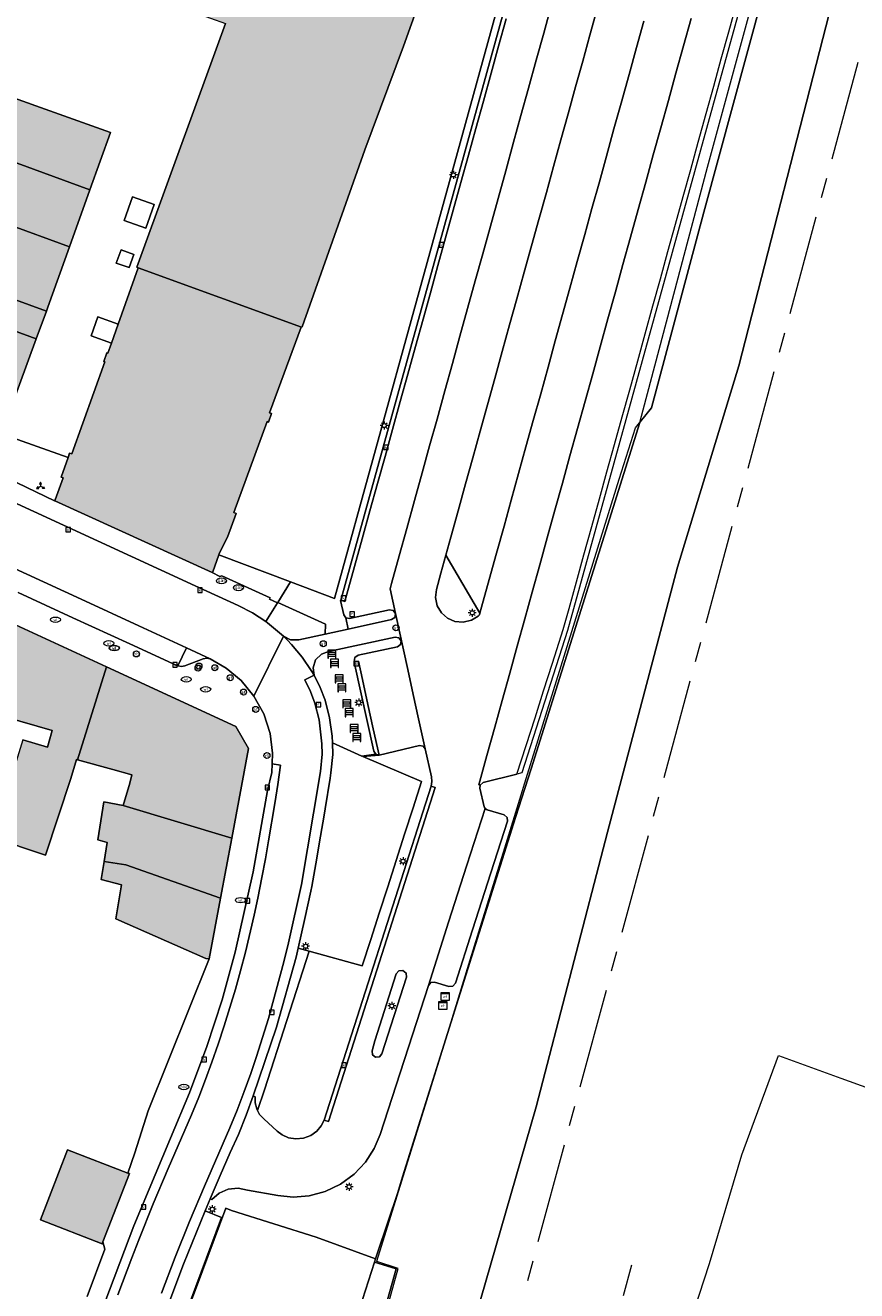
# Model space of a CAD drawing. Header units: metres. Extents: x 196496 to 197479, y 355139 to 356324.
# Tile 129 of 144: x 197275 to 197358, y 355725 to 355851. Entities that reach past the tile are written whole.
import ezdxf
from ezdxf.enums import TextEntityAlignment as Align

# ---------------------------------------------------------------- set-up
doc = ezdxf.new("R2010")
doc.units = ezdxf.units.M
doc.linetypes.add('AM-AS', pattern=[16, 10, -2, 2, -2])
doc.layers.get('0').update_dxf_attribs({"color": 252, "lineweight": 18})
for name, color, linetype, lineweight in [('B-WE-AM-AS_SPOOR-G', 252, 'AM-AS', 18), ('B-WE-GR-BEPLANTING_CULTUUR_HEESTERS-GV', 252, 'Continuous', 18), ('B-WE-GR-GRAS-GV', 252, 'Continuous', 18), ('B-WE-GR-GROENVOORZIENING-GV', 252, 'Continuous', 18), ('B-WE-IE-MEUBILAIR_WEGMEUBILAIR-S', 252, 'Continuous', 18), ('B-WE-IE-MEUBILAIR_WEGMEUBILAIR_VERKEERSBORD-S', 252, 'Continuous', 18), ('B-WE-IE-TERREINAFSCHEIDING_KUNSTMATIG_HEKWERK-G', 252, 'IE-TERREINAFSCHEIDING-KUNSTMATIG', 18), ('B-WE-IE-TERREINAFSCHEIDING_KUNSTMATIG_MUUR-GV', 252, 'Continuous', 18), ('B-WE-KL-BRANDSTOF_PUT-S', 252, 'Continuous', 18), ('B-WE-KL-ET_KAST-S', 252, 'Continuous', 18), ('B-WE-KL-ET_LS_OV_LICHTMAST-S', 252, 'Continuous', 18), ('B-WE-KL-GAS_PUT-S', 252, 'Continuous', 18), ('B-WE-KL-WATER-S', 252, 'Continuous', 18), ('B-WE-OG-BEBOUWING-GV', 252, 'Continuous', 18), ('B-WE-OG-BEBOUWING_LAGE TRAFO-GV', 252, 'Continuous', 18), ('B-WE-OG-TERREIN_CULTUURSCHEIDING-GV', 252, 'Continuous', 18), ('B-WE-OG-TERREIN_ERF-GV', 252, 'Continuous', 18), ('B-WE-RI-GWA_KOLK-S', 252, 'Continuous', 18), ('B-WE-RI-GWA_RIOOLPUT-S', 252, 'Continuous', 18), ('B-WE-VH-GOOT-G', 252, 'Continuous', 18), ('B-WE-VH-VERHARDING_ASFALT-GV', 252, 'Continuous', 18), ('B-WE-VH-VERHARDING_BETONSTRAATSTEEN-GV', 252, 'Continuous', 18), ('B-WE-VH-VERHARDING_GESLOTEN-GV', 252, 'Continuous', 18), ('B-WE-VH-VERHARDING_HALFVERHARDING-GV', 252, 'Continuous', 18), ('B-WE-VH-VERHARDING_OPEN-GV', 252, 'Continuous', 18), ('B-WE-VH-VERHARDING_STRAATBAKSTEEN-GV', 252, 'Continuous', 18), ('B-WE-VH-VERHARDING_TEGEL-GV', 252, 'Continuous', 18), ('B-WE-VW-AFSLUITPAAL-S', 252, 'Continuous', 18)]:
    doc.layers.add(name, color=color, linetype=linetype, lineweight=lineweight)
doc.layers.add('X-XX-AL-PRESENTATIE_GEBOUW3-V', color=7, linetype='Continuous', lineweight=18, true_color=0xf0f0f0)
doc.styles.add('NLCS-ISO', font='NLCS-ISO.ttf')
doc.linetypes.add('IE-TERREINAFSCHEIDING-KUNSTMATIG', pattern='A,4,[82,NLCS.SHX,S=0.75,R=90,X=0,Y=0],4,-2', length=10)

# ---------------------------------------------------------------- blocks, each defined once
blk = doc.blocks.new('SIE-WEG_SCHRIKHEK-SO')
at = {"color": 0, "linetype": 'ByBlock', "lineweight": 18}
for points in [[(1.75, -1), (1.75, -2), (2, -2), (2, 2), (-2, 2), (-2, -2), (-1.75, -2), (-1.75, -1)], [(-2, 1), (2, 1)], [(-2, 0), (2, 0)], [(-1.75, 1), (-1.75, 0)], [(1.75, 0), (1.75, 1)], [(-2, -1), (2, -1)]]:
    blk.add_lwpolyline(points, dxfattribs=at)
blk = doc.blocks.new('SIE-WEG_VERKEERSBORD_WEGWIJZER-SO')
at = {"linetype": 'ByBlock', "lineweight": 18}
h = blk.add_hatch(color=0, dxfattribs=at)
h.dxf.hatch_style = 1
h.paths.add_polyline_path([(0.5, 1), (0, 2), (-0.5, 1)])
h = blk.add_hatch(color=0, dxfattribs=at)
h.dxf.hatch_style = 1
h.paths.add_polyline_path([(-1.38, -0.22), (-2, -1.15), (-0.88, -1.09)])
h = blk.add_hatch(color=0, dxfattribs=at)
h.dxf.hatch_style = 1
h.paths.add_polyline_path([(1.38, -0.22), (2, -1.15), (0.88, -1.09)])
at = {"color": 0, "linetype": 'ByBlock', "lineweight": 18}
for points in [[(-1.13, -0.65), (0, 0)], [(0, 1), (0, 0)], [(1.13, -0.65), (0, 0)]]:
    blk.add_lwpolyline(points, dxfattribs=at)
for points in [[(0.5, 1), (0, 2), (-0.5, 1)], [(-1.38, -0.22), (-2, -1.15), (-0.88, -1.09)], [(1.38, -0.22), (2, -1.15), (0.88, -1.09)]]:
    blk.add_lwpolyline(points, close=True, dxfattribs=at)
blk = doc.blocks.new('SKL-ET_KAST_ELEKTRA-SO')
at = {"color": 0, "linetype": 'ByBlock', "lineweight": 18}
for points in [[(-2, 2), (2, 2), (2, 1.68), (-2, 1.68)], [(-2, 1.52), (2, 1.52), (2, -2), (-2, -2)]]:
    blk.add_lwpolyline(points, close=True, dxfattribs=at)
at = {"color": 0, "linetype": 'ByBlock', "lineweight": 18, "style": 'NLCS-ISO'}
blk.add_text('et', height=1.5, dxfattribs=at).set_placement((0, 0), align=Align.MIDDLE_CENTER)
blk = doc.blocks.new('SIE-WEG_PAAL_VERKEERSBORD-SO')
at = {"color": 0, "linetype": 'ByBlock', "lineweight": 18}
blk.add_circle((0, 0), 1.5, dxfattribs=at)
at = {"color": 0, "linetype": 'ByBlock', "lineweight": 18, "style": 'NLCS-ISO'}
blk.add_text('vb', height=1.5, dxfattribs=at).set_placement((0, 0.13), align=Align.MIDDLE_CENTER)
blk = doc.blocks.new('SKL-ET_OV_LICHTMAST-SO')
at = {"color": 0, "linetype": 'ByBlock', "lineweight": 18}
for points in [[(-1.25, 0), (-2, 0)], [(-1.41, 1.41), (-0.88, 0.88)], [(0, 2), (0, 1.25)], [(0.88, 0.88), (1.41, 1.41)], [(2, 0), (1.25, 0)], [(-1.41, -1.41), (-0.88, -0.88)], [(0, -1.25), (0, -2)], [(0.88, -0.88), (1.41, -1.41)]]:
    blk.add_lwpolyline(points, dxfattribs=at)
blk.add_circle((0, 0), 1, dxfattribs=at)
blk = doc.blocks.new('SVW-AFSLUITPAAL-SO')
at = {"lineweight": 18}
blk.add_circle((0, 0), 1.5, dxfattribs=at)
at = {"lineweight": 18, "style": 'NLCS-ISO'}
blk.add_text('af', height=1.8, dxfattribs=at).set_placement((0, 0), align=Align.MIDDLE_CENTER)
blk = doc.blocks.new('SKL-WATER_WATERLEIDINGPUT-SO')
at = {"color": 0, "linetype": 'ByBlock', "lineweight": 18}
blk.add_ellipse((0, 0), major_axis=(2.5, 0), ratio=0.54, dxfattribs=at)
at = {"color": 0, "linetype": 'ByBlock', "lineweight": 18, "style": 'NLCS-ISO'}
blk.add_text('wl', height=1.5, dxfattribs=at).set_placement((0, 0), align=Align.MIDDLE_CENTER)
blk = doc.blocks.new('SKL-GAS_PUT-SO')
at = {"color": 0, "linetype": 'ByBlock', "lineweight": 18}
blk.add_ellipse((0, 0), major_axis=(2.5, 0), ratio=0.601255, dxfattribs=at)
at = {"color": 0, "linetype": 'ByBlock', "lineweight": 18, "style": 'NLCS-ISO'}
blk.add_text('gas', height=1.8, dxfattribs=at).set_placement((0.12, 0.3), align=Align.MIDDLE_CENTER)
blk = doc.blocks.new('SRI-KOLK-SO')
at = {"color": 0, "linetype": 'ByBlock', "lineweight": 18}
blk.add_lwpolyline([(-1.125, -1.125), (1.125, -1.125), (1.125, 1.125), (-1.125, 1.125)], close=True, dxfattribs=at)
at = {"color": 0, "linetype": 'ByBlock', "lineweight": 18, "style": 'NLCS-ISO'}
blk.add_text('k', height=1.5, dxfattribs=at).set_placement((0, 0), align=Align.MIDDLE_CENTER)
blk = doc.blocks.new('SRI-PUT_INSPECTIEPUT_RIOOLPUT-SO')
at = {"color": 0, "linetype": 'ByBlock', "lineweight": 18}
blk.add_lwpolyline([(-1.12, -1.12), (1.12, -1.12), (1.12, 1.12), (-1.12, 1.12)], close=True, dxfattribs=at)
at = {"color": 0, "linetype": 'ByBlock', "lineweight": 18, "style": 'NLCS-ISO'}
blk.add_text('r', height=1.5, dxfattribs=at).set_placement((0, 0.28), align=Align.MIDDLE_CENTER)
blk = doc.blocks.new('SKL-BENZINEPUT_OLIEPUT-SO')
at = {"color": 0, "linetype": 'ByBlock', "lineweight": 18}
blk.add_ellipse((0, 0), major_axis=(2.5, 0), ratio=0.54, dxfattribs=at)
at = {"color": 0, "linetype": 'ByBlock', "lineweight": 18, "style": 'NLCS-ISO'}
blk.add_text('olie', height=1.5, dxfattribs=at).set_placement((0, 0.16), align=Align.MIDDLE_CENTER)

msp = doc.modelspace()

# ---------------------------------------------------------------- hatches: boundary and pattern name
at = {"layer": 'X-XX-AL-PRESENTATIE_GEBOUW3-V'}
for points in [[(197286.717, 355826.71), (197303, 355820.805), (197303.08, 355820.834), (197309.332, 355838.502), (197313.186, 355848.862), (197320.504, 355869.314), (197303.994, 355875.282), (197297.813, 355857.718), (197296.502, 355854.091), (197293.494, 355855.175), (197292.421, 355852.194), (197295.424, 355851.112), (197292.907, 355844.149), (197286.577, 355826.784)], [(197254.68, 355845.105), (197254.485, 355844.561), (197281.897, 355834.511), (197283.946, 355840.224), (197268.206, 355845.87), (197268.241, 355845.956), (197256.595, 355850.285), (197256.569, 355850.212), (197256.52, 355850.246), (197256.251, 355849.493), (197256.016, 355848.837), (197255.564, 355847.576), (197255.276, 355846.772), (197254.953, 355845.869)], [(197262.941, 355835.017), (197262.983, 355835.131), (197273.557, 355831.263), (197273.512, 355831.14), (197279.858, 355828.828), (197281.897, 355834.511), (197254.485, 355844.561), (197252.865, 355840.035), (197252.632, 355839.384), (197252.446, 355838.865)], [(197250.144, 355832.425), (197277.554, 355822.413), (197277.695, 355822.798), (197279.858, 355828.828), (197273.512, 355831.14), (197272.606, 355828.663), (197262.032, 355832.531), (197262.941, 355835.017), (197252.446, 355838.865)], [(197247.731, 355825.671), (197258.064, 355821.937), (197259.393, 355825.463), (197261.703, 355824.586), (197270.15, 355821.38), (197270.351, 355821.885), (197276.544, 355819.644), (197277.554, 355822.413), (197250.144, 355832.425)], [(197294.759, 355798.074), (197294.8, 355798.188), (197295.625, 355799.838), (197296.48, 355802.187), (197296.256, 355802.285), (197299.583, 355811.369), (197299.705, 355811.324), (197300.015, 355812.169), (197299.827, 355812.238), (197302.966, 355820.793), (197303, 355820.805), (197286.717, 355826.71), (197284.72, 355821.084), (197284.057, 355819.216), (197283.694, 355818.195), (197283.577, 355818.221), (197283.289, 355817.377), (197283.389, 355817.335), (197280.088, 355808.163), (197279.88, 355808.235), (197279.723, 355807.798), (197279.018, 355805.838), (197279.224, 355805.764), (197278.428, 355803.571), (197278.384, 355803.473), (197278.391, 355803.47), (197294.09, 355796.316), (197294.149, 355796.385)], [(197271.798, 355806.634), (197273.086, 355810.164), (197276.544, 355819.644), (197270.351, 355821.885), (197270.15, 355821.38), (197268.855, 355818.126), (197265.683, 355809.441)], [(197270.159, 355782.83), (197278.138, 355780.519), (197277.653, 355778.869), (197275.204, 355779.597), (197272.177, 355769.836), (197277.475, 355768.094), (197279.986, 355775.756), (197280.576, 355777.631), (197280.656, 355777.609), (197283.55, 355786.887), (197274.048, 355791.268), (197270.535, 355783.572)], [(197280.656, 355777.609), (197284.181, 355776.636), (197286.074, 355776.114), (197285.877, 355775.288), (197285.231, 355773.062), (197296.053, 355769.796), (197297.734, 355778.732), (197296.458, 355780.936), (197283.55, 355786.887)], [(197296.053, 355769.796), (197285.231, 355773.062), (197283.3, 355773.427), (197282.679, 355769.62), (197283.614, 355769.364), (197283.318, 355767.449), (197285.485, 355767.106), (197294.923, 355763.787)], [(197284.492, 355761.734), (197293.455, 355757.772), (197293.786, 355757.743), (197294.923, 355763.787), (197285.485, 355767.106), (197283.318, 355767.449), (197283.038, 355765.642), (197285.061, 355765.116)], [(197285.698, 355736.346), (197279.675, 355738.676), (197276.966, 355731.674), (197283.131, 355729.289), (197283.205, 355729.48), (197285.84, 355736.291)]]:
    msp.add_hatch(color=256, dxfattribs=at).paths.add_polyline_path(points)

# ---------------------------------------------------------------- linework, layer by layer
at = {"layer": 'B-WE-AM-AS_SPOOR-G', "flags": 128}
for points in [[(197293.289, 355605.923), (197330.728, 355744.653), (197358.89, 355848.468)], [(197314.066, 355646.96), (197325.83, 355689.678), (197335.976, 355727.196)]]:
    msp.add_lwpolyline(points, dxfattribs=at)
at = {"layer": 'B-WE-GR-BEPLANTING_CULTUUR_HEESTERS-GV', "flags": 128}
for points in [[(197300.644, 355793.323), (197300.614, 355793.275), (197299.457, 355791.407), (197299.618, 355791.289), (197301.199, 355789.964), (197301.929, 355789.59), (197302.75, 355789.586), (197305.379, 355790.159), (197305.415, 355791.156)], [(197303.764, 355758.493), (197302.669, 355758.794), (197302.467, 355757.89), (197300.515, 355750.914), (197298.202, 355744.059), (197298.388, 355743.954), (197298.391, 355743.351), (197298.542, 355742.75), (197298.632, 355742.581), (197299.31, 355744.656)]]:
    msp.add_lwpolyline(points, close=True, dxfattribs=at)
at = {"layer": 'B-WE-GR-GRAS-GV', "flags": 128}
for points in [[(197362.148, 355901.038), (197356.338, 355880.748), (197343.155, 355832.29), (197337.921, 355812.748), (197336.797, 355811.335), (197336.78, 355811.272), (197325.91, 355776.708), (197324.374, 355771.858), (197318.835, 355754.325), (197313.096, 355735.973), (197312.608, 355734.412), (197310.602, 355728.394), (197310.403, 355727.773), (197310.3, 355727.451), (197312.442, 355726.786), (197301.365, 355687.105)], [(197317.863, 355713.323), (197326.435, 355742.956), (197333.526, 355770.367), (197340.511, 355796.825), (197346.649, 355816.934), (197355.645, 355852.07), (197359.244, 355867.628)]]:
    msp.add_lwpolyline(points, dxfattribs=at)
at = {"layer": 'B-WE-GR-GROENVOORZIENING-GV', "flags": 128}
for points in [[(197320.813, 355792.235), (197317.405, 355798.025), (197316.911, 355796.242), (197316.469, 355794.605), (197316.382, 355793.813), (197316.556, 355792.992), (197316.983, 355792.27), (197317.582, 355791.746), (197318.313, 355791.429), (197319.149, 355791.352), (197319.964, 355791.546), (197320.643, 355791.964), (197320.768, 355792.071)], [(197314.146, 355772.799), (197313.3, 355770.172), (197312.455, 355767.544), (197311.609, 355764.917), (197310.764, 355762.29), (197309.918, 355759.662), (197309.073, 355757.035), (197303.764, 355758.493), (197299.31, 355744.656), (197298.632, 355742.581), (197298.834, 355742.202), (197299.237, 355741.754), (197300.572, 355740.53), (197301.085, 355740.154), (197301.724, 355739.88), (197302.457, 355739.764), (197303.221, 355739.841), (197303.938, 355740.115), (197304.541, 355740.549), (197304.989, 355741.081), (197305.278, 355741.647), (197315.951, 355774.971), (197316.022, 355775.442), (197315.977, 355775.917), (197315.361, 355778.704), (197315.145, 355778.983), (197314.797, 355779.034), (197310.755, 355778.086), (197309.139, 355777.921), (197314.991, 355775.426)]]:
    msp.add_lwpolyline(points, close=True, dxfattribs=at)
at = {"layer": 'B-WE-IE-TERREINAFSCHEIDING_KUNSTMATIG_HEKWERK-G', "ltscale": 0.2, "flags": 128}
for points in [[(197244.863, 355470.041), (197247.727, 355480.398), (197250.183, 355489.536), (197252.01, 355496.365), (197254.082, 355504.034), (197256.893, 355514.642), (197258.923, 355522.231), (197265.072, 355545.048), (197266.254, 355548.994), (197269.401, 355552.01), (197273.283, 355572.282), (197279.562, 355605.605), (197281.457, 355615.888), (197282.718, 355622.25), (197284.205, 355629.905), (197286.27, 355640.801), (197287.25, 355646.224), (197289.639, 355645.746), (197293.651, 355659.75), (197298.199, 355675.963), (197301.355, 355687.087), (197303.94, 355696.107), (197305.935, 355703.157), (197307.93, 355710.184), (197310.153, 355718.082), (197310.843, 355720.196), (197312.652, 355726.819), (197310.513, 355727.527), (197310.517, 355727.543), (197316.911, 355748.09), (197319.841, 355757.622), (197322.723, 355766.983), (197324.675, 355773.261), (197325.556, 355776.183), (197334.702, 355805.641), (197336.318, 355810.734), (197337.921, 355812.748), (197343.155, 355832.29), (197356.338, 355880.748), (197362.148, 355901.038), (197366.385, 355913.969), (197371.451, 355927.682), (197376.338, 355940.255), (197380.442, 355939.116)], [(197306.298, 355793.702), (197322.675, 355853.083), (197322.106, 355853.264)], [(197290.973, 355720.868), (197292.51, 355724.908), (197295.454, 355732.857), (197296.011, 355732.614), (197304.487, 355729.954)], [(197304.487, 355729.954), (197310.403, 355727.773)]]:
    msp.add_lwpolyline(points, dxfattribs=at)
at = {"layer": 'B-WE-IE-TERREINAFSCHEIDING_KUNSTMATIG_MUUR-GV', "flags": 128}
msp.add_lwpolyline([(197334.617, 355893.636), (197306.92, 355793.54), (197307.343, 355793.417), (197307.548, 355794.159), (197308.312, 355796.919), (197309.069, 355799.655), (197309.841, 355802.448), (197310.6, 355805.194), (197311.349, 355807.899), (197312.089, 355810.576), (197312.865, 355813.382), (197313.618, 355816.105), (197314.381, 355818.861), (197315.14, 355821.606), (197315.867, 355824.236), (197316.621, 355826.961), (197317.384, 355829.719), (197318.145, 355832.47), (197318.908, 355835.229), (197319.668, 355837.976), (197320.404, 355840.637), (197321.157, 355843.36), (197321.929, 355846.15), (197322.677, 355848.855), (197323.432, 355851.586)], dxfattribs=at)
at = {"layer": 'B-WE-OG-BEBOUWING-GV', "flags": 128}
for points in [[(197286.717, 355826.71), (197303, 355820.805), (197303.08, 355820.834), (197309.332, 355838.502), (197313.186, 355848.862), (197320.504, 355869.314), (197303.994, 355875.282), (197297.813, 355857.718), (197296.502, 355854.091), (197293.494, 355855.175), (197292.421, 355852.194), (197295.424, 355851.112), (197292.907, 355844.149), (197286.577, 355826.784)], [(197254.68, 355845.105), (197254.485, 355844.561), (197281.897, 355834.511), (197283.946, 355840.224), (197268.206, 355845.87), (197268.241, 355845.956), (197256.595, 355850.285), (197256.569, 355850.212), (197256.52, 355850.246), (197256.251, 355849.493), (197256.016, 355848.837), (197255.564, 355847.576), (197255.276, 355846.772), (197254.953, 355845.869)], [(197262.941, 355835.017), (197262.983, 355835.131), (197273.557, 355831.263), (197273.512, 355831.14), (197279.858, 355828.828), (197281.897, 355834.511), (197254.485, 355844.561), (197252.865, 355840.035), (197252.632, 355839.384), (197252.446, 355838.865)], [(197250.144, 355832.425), (197277.554, 355822.413), (197277.695, 355822.798), (197279.858, 355828.828), (197273.512, 355831.14), (197272.606, 355828.663), (197262.032, 355832.531), (197262.941, 355835.017), (197252.446, 355838.865)], [(197247.731, 355825.671), (197258.064, 355821.937), (197259.393, 355825.463), (197261.703, 355824.586), (197270.15, 355821.38), (197270.351, 355821.885), (197276.544, 355819.644), (197277.554, 355822.413), (197250.144, 355832.425)], [(197294.759, 355798.074), (197294.8, 355798.188), (197295.625, 355799.838), (197296.48, 355802.187), (197296.256, 355802.285), (197299.583, 355811.369), (197299.705, 355811.324), (197300.015, 355812.169), (197299.827, 355812.238), (197302.966, 355820.793), (197303, 355820.805), (197286.717, 355826.71), (197284.72, 355821.084), (197284.057, 355819.216), (197283.694, 355818.195), (197283.577, 355818.221), (197283.289, 355817.377), (197283.389, 355817.335), (197280.088, 355808.163), (197279.88, 355808.235), (197279.723, 355807.798), (197279.018, 355805.838), (197279.224, 355805.764), (197278.428, 355803.571), (197278.384, 355803.473), (197278.391, 355803.47), (197294.09, 355796.316), (197294.149, 355796.385)], [(197271.798, 355806.634), (197273.086, 355810.164), (197276.544, 355819.644), (197270.351, 355821.885), (197270.15, 355821.38), (197268.855, 355818.126), (197265.683, 355809.441)], [(197270.159, 355782.83), (197278.138, 355780.519), (197277.653, 355778.869), (197275.204, 355779.597), (197272.177, 355769.836), (197277.475, 355768.094), (197279.986, 355775.756), (197280.576, 355777.631), (197280.656, 355777.609), (197283.55, 355786.887), (197274.048, 355791.268), (197270.535, 355783.572)], [(197280.656, 355777.609), (197284.181, 355776.636), (197286.074, 355776.114), (197285.877, 355775.288), (197285.231, 355773.062), (197296.053, 355769.796), (197297.734, 355778.732), (197296.458, 355780.936), (197283.55, 355786.887)], [(197296.053, 355769.796), (197285.231, 355773.062), (197283.3, 355773.427), (197282.679, 355769.62), (197283.614, 355769.364), (197283.318, 355767.449), (197285.485, 355767.106), (197294.923, 355763.787)], [(197284.492, 355761.734), (197293.455, 355757.772), (197293.786, 355757.743), (197294.923, 355763.787), (197285.485, 355767.106), (197283.318, 355767.449), (197283.038, 355765.642), (197285.061, 355765.116)], [(197285.698, 355736.346), (197279.675, 355738.676), (197276.966, 355731.674), (197283.131, 355729.289), (197283.205, 355729.48), (197285.84, 355736.291)]]:
    msp.add_lwpolyline(points, close=True, dxfattribs=at)
at = {"layer": 'B-WE-OG-BEBOUWING_LAGE TRAFO-GV', "flags": 128}
for points in [[(197285.319, 355831.456), (197287.464, 355830.684), (197288.302, 355833.039), (197286.147, 355833.805)], [(197284.537, 355827.193), (197285.814, 355826.743), (197286.296, 355828.059), (197285.014, 355828.507)]]:
    msp.add_lwpolyline(points, close=True, dxfattribs=at)
at = {"layer": 'B-WE-OG-TERREIN_CULTUURSCHEIDING-GV', "flags": 128}
for points in [[(197369.968, 355936.578), (197329.562, 355790.516), (197325.001, 355776.305), (197324.51, 355776.18), (197321.14, 355775.325), (197320.838, 355775.083), (197320.802, 355774.764), (197321.247, 355772.924), (197321.279, 355772.834), (197321.33, 355772.754), (197321.549, 355772.606), (197323.232, 355772.106), (197323.528, 355771.864), (197323.561, 355771.484), (197321.908, 355766.333), (197320.076, 355760.623), (197318.366, 355755.296), (197318.114, 355754.996), (197317.724, 355754.959), (197316.275, 355755.397), (197315.91, 355755.36), (197315.671, 355755.081), (197310.865, 355740.206), (197310.273, 355738.794), (197309.403, 355737.442), (197308.267, 355736.228), (197306.902, 355735.228), (197305.374, 355734.499), (197303.767, 355734.074), (197302.164, 355733.949), (197300.64, 355734.096), (197297.619, 355734.649), (197296.687, 355734.833), (197295.698, 355734.729), (197294.787, 355734.332), (197294.067, 355733.712), (197293.9, 355733.779), (197293.407, 355732.567), (197295.034, 355731.917), (197290.971, 355721.011)], [(197290.973, 355720.868), (197292.51, 355724.908), (197295.454, 355732.857), (197296.011, 355732.614), (197304.487, 355729.954), (197310.403, 355727.773), (197310.602, 355728.394), (197312.608, 355734.412), (197313.096, 355735.973), (197318.835, 355754.325), (197324.374, 355771.858), (197325.91, 355776.708), (197336.78, 355811.272), (197336.797, 355811.335), (197336.816, 355811.407), (197343.502, 355836.763), (197352.376, 355869.24), (197359.532, 355896.309)]]:
    msp.add_lwpolyline(points, dxfattribs=at)
msp.add_lwpolyline([(197328.77, 355895.328), (197322.204, 355871.276), (197322.106, 355853.264), (197322.675, 355853.083), (197306.298, 355793.702), (197301.909, 355795.365), (197300.644, 355793.323), (197305.415, 355791.156), (197305.379, 355790.159), (197305.388, 355790.161), (197307.659, 355790.656), (197307.43, 355791.784), (197307.219, 355792.087), (197306.909, 355793.501), (197306.92, 355793.54), (197334.617, 355893.636), (197328.967, 355895.349), (197328.679, 355895.445), (197328.659, 355895.383), (197328.776, 355895.351)], close=True, dxfattribs=at)
at = {"layer": 'B-WE-OG-TERREIN_ERF-GV', "flags": 128}
for points in [[(197320.504, 355869.314), (197313.186, 355848.862), (197309.332, 355838.502), (197303.08, 355820.834), (197303, 355820.805), (197302.966, 355820.793), (197299.827, 355812.238), (197300.015, 355812.169), (197299.705, 355811.324), (197299.583, 355811.369), (197296.256, 355802.285), (197296.48, 355802.187), (197295.625, 355799.838), (197294.8, 355798.188), (197294.759, 355798.074), (197301.909, 355795.365), (197306.298, 355793.702), (197322.675, 355853.083)], [(197268.206, 355845.87), (197283.946, 355840.224), (197281.897, 355834.511), (197279.858, 355828.828), (197277.695, 355822.798), (197277.554, 355822.413), (197276.544, 355819.644), (197273.086, 355810.164), (197279.723, 355807.798), (197279.88, 355808.235), (197280.088, 355808.163), (197283.389, 355817.335), (197283.289, 355817.377), (197283.577, 355818.221), (197283.694, 355818.195), (197284.057, 355819.216), (197282.025, 355819.95), (197282.702, 355821.823), (197284.72, 355821.084), (197286.717, 355826.71), (197286.577, 355826.784), (197292.907, 355844.149), (197295.424, 355851.112)], [(197275.204, 355779.597), (197277.653, 355778.869), (197278.138, 355780.519), (197270.159, 355782.83)], [(197281.637, 355724.03), (197283.381, 355728.749), (197283.205, 355729.48), (197283.131, 355729.289), (197276.966, 355731.674), (197279.675, 355738.676), (197285.698, 355736.346), (197286.373, 355738.354), (197287.706, 355742.562), (197293.786, 355757.743), (197293.455, 355757.772), (197284.492, 355761.734), (197285.061, 355765.116), (197283.038, 355765.642), (197283.318, 355767.449), (197283.614, 355769.364), (197282.679, 355769.62), (197283.3, 355773.427), (197285.231, 355773.062), (197285.877, 355775.288), (197286.074, 355776.114), (197284.181, 355776.636), (197280.656, 355777.609), (197280.576, 355777.631), (197279.986, 355775.756), (197277.475, 355768.094), (197272.177, 355769.836)], [(197307.012, 355717.205), (197310.3, 355727.451), (197310.403, 355727.773), (197304.487, 355729.954), (197296.011, 355732.614), (197295.454, 355732.857), (197292.51, 355724.908), (197290.973, 355720.868)]]:
    msp.add_lwpolyline(points, dxfattribs=at)
for points in [[(197285.319, 355831.456), (197286.147, 355833.805), (197288.302, 355833.039), (197287.464, 355830.684)], [(197284.537, 355827.193), (197285.014, 355828.507), (197286.296, 355828.059), (197285.814, 355826.743)], [(197284.057, 355819.216), (197284.72, 355821.084), (197282.702, 355821.823), (197282.025, 355819.95)]]:
    msp.add_lwpolyline(points, close=True, dxfattribs=at)
at = {"layer": 'B-WE-VH-GOOT-G', "flags": 128}
for points in [[(197323.432, 355851.586), (197322.677, 355848.855)], [(197322.677, 355848.855), (197321.929, 355846.15)], [(197321.929, 355846.15), (197321.157, 355843.36)], [(197321.157, 355843.36), (197320.404, 355840.637)], [(197320.404, 355840.637), (197319.668, 355837.976)], [(197319.668, 355837.976), (197318.908, 355835.229)], [(197318.908, 355835.229), (197318.145, 355832.47)], [(197318.145, 355832.47), (197317.384, 355829.719)], [(197317.384, 355829.719), (197316.621, 355826.961)], [(197316.621, 355826.961), (197315.867, 355824.236)], [(197315.867, 355824.236), (197315.14, 355821.606)], [(197315.14, 355821.606), (197314.381, 355818.861)], [(197314.381, 355818.861), (197313.618, 355816.105)], [(197313.618, 355816.105), (197312.865, 355813.382)], [(197312.865, 355813.382), (197312.089, 355810.576)], [(197312.089, 355810.576), (197311.349, 355807.899)], [(197311.349, 355807.899), (197310.6, 355805.194)], [(197310.6, 355805.194), (197309.841, 355802.448)], [(197309.841, 355802.448), (197309.069, 355799.655)], [(197309.069, 355799.655), (197308.312, 355796.919)], [(197308.312, 355796.919), (197307.548, 355794.159)], [(197307.548, 355794.159), (197307.343, 355793.417), (197306.92, 355793.54)], [(197309.093, 355785.638), (197308.69, 355787.471), (197308.262, 355787.369)], [(197309.642, 355783.145), (197309.093, 355785.638)], [(197310.177, 355780.715), (197309.642, 355783.145)], [(197310.755, 355778.086), (197310.177, 355780.715)], [(197305.278, 355741.647), (197305.699, 355741.508), (197316.358, 355774.845), (197315.951, 355774.971)]]:
    msp.add_lwpolyline(points, dxfattribs=at)
at = {"layer": 'B-WE-VH-VERHARDING_ASFALT-GV', "flags": 128}
for points in [[(197271.531, 355798.013), (197275.599, 355796.138), (197281.039, 355793.631), (197286.779, 355790.985), (197291.548, 355788.787), (197293.913, 355787.697), (197295.507, 355786.768), (197296.986, 355785.518), (197298.259, 355783.972), (197301.199, 355789.964), (197299.618, 355791.289), (197299.457, 355791.407), (197298.117, 355792.275), (197296.699, 355793.009), (197292.4, 355794.974), (197253.39, 355812.956)], [(197289.033, 355724.368), (197290.397, 355727.969), (197291.827, 355731.527), (197293.331, 355735.035), (197295.858, 355740.876), (197296.594, 355742.633), (197297.278, 355744.503), (197297.952, 355746.302), (197298.516, 355747.982), (197299.722, 355751.791), (197301.261, 355757.442), (197301.717, 355759.351), (197303.019, 355765.163), (197304.222, 355772.266), (197304.907, 355776.443), (197305.081, 355778.176), (197305.054, 355779.215), (197304.786, 355781.605), (197304.354, 355783.257), (197303.914, 355784.42), (197303.333, 355785.582), (197304.272, 355786.052), (197303.99, 355786.528), (197303.068, 355787.869), (197302.027, 355789.12), (197301.622, 355789.548), (197301.199, 355789.964), (197298.259, 355783.972), (197299.242, 355782.186), (197299.875, 355780.248), (197300.134, 355778.262), (197300.08, 355777.194), (197300.928, 355777.086), (197300.663, 355775.145), (197300.364, 355773.254), (197299.731, 355769.519), (197299.416, 355767.71), (197299.056, 355765.842), (197298.65, 355763.803), (197298.277, 355762.088), (197297.418, 355758.393), (197296.919, 355756.555), (197296.432, 355754.699), (197295.305, 355751.045), (197294.691, 355749.208), (197294.069, 355747.423), (197293.448, 355745.702), (197292.754, 355743.935), (197292.033, 355742.175), (197289.718, 355736.813), (197288.219, 355733.264), (197286.777, 355729.672), (197286.072, 355727.879), (197284.697, 355724.203)]]:
    msp.add_lwpolyline(points, dxfattribs=at)
at = {"layer": 'B-WE-VH-VERHARDING_BETONSTRAATSTEEN-GV', "flags": 128}
msp.add_lwpolyline([(197323.432, 355851.586), (197322.677, 355848.855), (197321.929, 355846.15), (197321.157, 355843.36), (197320.404, 355840.637), (197319.668, 355837.976), (197318.908, 355835.229), (197318.145, 355832.47), (197317.384, 355829.719), (197316.621, 355826.961), (197315.867, 355824.236), (197315.14, 355821.606), (197314.381, 355818.861), (197313.618, 355816.105), (197312.865, 355813.382), (197312.089, 355810.576), (197311.349, 355807.899), (197310.6, 355805.194), (197309.841, 355802.448), (197309.069, 355799.655), (197308.312, 355796.919), (197307.548, 355794.159), (197307.343, 355793.417), (197306.92, 355793.54), (197306.909, 355793.501), (197307.219, 355792.087), (197307.43, 355791.784), (197307.793, 355791.718), (197311.785, 355792.574), (197312.159, 355792.506), (197312.381, 355792.197), (197311.843, 355794.663), (197311.995, 355795.214), (197312.758, 355797.974), (197313.514, 355800.71), (197314.286, 355803.502), (197315.045, 355806.248), (197315.793, 355808.953), (197316.533, 355811.63), (197317.309, 355814.436), (197318.061, 355817.158), (197318.823, 355819.915), (197319.582, 355822.659), (197320.342, 355825.41), (197321.096, 355828.136), (197321.858, 355830.893), (197322.618, 355833.644), (197323.381, 355836.403), (197324.173, 355839.267), (197324.908, 355841.928), (197325.661, 355844.652), (197326.432, 355847.441), (197327.18, 355850.147), (197327.935, 355852.877)], dxfattribs=at)
for points in [[(197310.416, 355778.182), (197310.755, 355778.086), (197310.177, 355780.715), (197309.642, 355783.145), (197309.093, 355785.638), (197308.69, 355787.471), (197308.262, 355787.369), (197310.224, 355778.477)], [(197315.951, 355774.971), (197305.278, 355741.647), (197305.699, 355741.508), (197316.358, 355774.845)], [(197290.928, 355720.884), (197290.971, 355721.011), (197295.034, 355731.917), (197293.407, 355732.567), (197291.248, 355727.26), (197288.793, 355720.698), (197287.51, 355716.64), (197286.357, 355712.536), (197285.338, 355708.393), (197285.271, 355708.077), (197287.973, 355707.499), (197287.98, 355707.542), (197287.777, 355709.998), (197288.281, 355711.901), (197288.781, 355713.835), (197289.334, 355715.771), (197290.5, 355719.604)]]:
    msp.add_lwpolyline(points, close=True, dxfattribs=at)
at = {"layer": 'B-WE-VH-VERHARDING_GESLOTEN-GV', "flags": 128}
for points in [[(197288.793, 355720.698), (197291.248, 355727.26), (197293.407, 355732.567), (197293.9, 355733.779), (197294.884, 355736.094), (197295.888, 355738.401), (197296.726, 355740.215), (197297.478, 355742.132), (197298.202, 355744.059), (197300.515, 355750.914), (197302.467, 355757.89), (197302.669, 355758.794), (197303.338, 355761.78), (197303.943, 355764.484), (197304.05, 355764.96), (197304.434, 355767.226), (197304.899, 355769.976), (197305.258, 355772.093), (197305.362, 355772.726), (197305.859, 355775.759), (197305.949, 355776.306), (197306.132, 355778.137), (197306.103, 355779.287), (197306.085, 355779.977), (197305.821, 355781.797), (197305.356, 355783.577), (197304.877, 355784.842), (197304.272, 355786.052), (197303.333, 355785.582), (197303.914, 355784.42), (197304.354, 355783.257), (197304.786, 355781.605), (197305.054, 355779.215), (197305.081, 355778.176), (197304.907, 355776.443), (197304.222, 355772.266), (197303.019, 355765.163), (197301.717, 355759.351), (197301.261, 355757.442), (197299.722, 355751.791), (197298.516, 355747.982), (197297.952, 355746.302), (197297.278, 355744.503), (197296.594, 355742.633), (197295.858, 355740.876), (197293.331, 355735.035), (197291.827, 355731.527), (197290.397, 355727.969), (197289.033, 355724.368)], [(197284.697, 355724.203), (197286.072, 355727.879), (197286.777, 355729.672), (197288.219, 355733.264), (197289.718, 355736.813), (197292.033, 355742.175), (197292.754, 355743.935), (197293.448, 355745.702), (197294.069, 355747.423), (197294.691, 355749.208), (197295.305, 355751.045), (197296.432, 355754.699), (197296.919, 355756.555), (197297.418, 355758.393), (197298.277, 355762.088), (197298.65, 355763.803), (197299.056, 355765.842), (197299.416, 355767.71), (197299.731, 355769.519), (197300.364, 355773.254), (197300.663, 355775.145), (197300.928, 355777.086), (197300.08, 355777.194), (197300.036, 355776.327), (197299.625, 355774.529), (197298.197, 355766.425), (197296.406, 355758.393), (197295.093, 355753.652), (197293.573, 355748.969), (197291.851, 355744.356), (197289.932, 355739.827), (197286.287, 355731.078), (197282.932, 355722.213)]]:
    msp.add_lwpolyline(points, dxfattribs=at)
at = {"layer": 'B-WE-VH-VERHARDING_HALFVERHARDING-GV', "flags": 128}
for points in [[(197359.244, 355867.628), (197355.645, 355852.07), (197346.649, 355816.934), (197340.511, 355796.825), (197333.526, 355770.367), (197326.435, 355742.956), (197317.863, 355713.323)], [(197340.668, 355717.929), (197343.711, 355727.322), (197346.952, 355738.17), (197350.59, 355748.092), (197356.821, 355745.833), (197359.664, 355744.802)]]:
    msp.add_lwpolyline(points, dxfattribs=at)
at = {"layer": 'B-WE-VH-VERHARDING_OPEN-GV', "flags": 128}
for points in [[(197327.935, 355852.877), (197327.18, 355850.147), (197326.432, 355847.441), (197325.661, 355844.652), (197324.908, 355841.928), (197324.173, 355839.267), (197323.381, 355836.403), (197322.618, 355833.644), (197321.858, 355830.893), (197321.096, 355828.136), (197320.342, 355825.41), (197319.582, 355822.659), (197318.823, 355819.915), (197318.061, 355817.158), (197317.309, 355814.436), (197316.533, 355811.63), (197315.793, 355808.953), (197315.045, 355806.248), (197314.286, 355803.502), (197313.514, 355800.71), (197312.758, 355797.974), (197311.995, 355795.214), (197311.843, 355794.663), (197312.381, 355792.197), (197313.609, 355786.635), (197314.16, 355784.143), (197314.696, 355781.713), (197315.361, 355778.704), (197315.977, 355775.917), (197316.022, 355775.442), (197315.951, 355774.971), (197316.358, 355774.845), (197305.699, 355741.508), (197305.278, 355741.647), (197304.989, 355741.081), (197304.541, 355740.549), (197303.938, 355740.115), (197303.221, 355739.841), (197302.457, 355739.764), (197301.724, 355739.88), (197301.085, 355740.154), (197300.572, 355740.53), (197299.237, 355741.754), (197298.834, 355742.202), (197298.632, 355742.581), (197298.542, 355742.75), (197298.391, 355743.351), (197298.388, 355743.954), (197298.202, 355744.059), (197297.478, 355742.132), (197296.726, 355740.215), (197295.888, 355738.401), (197294.884, 355736.094), (197293.9, 355733.779), (197294.067, 355733.712), (197294.787, 355734.332), (197295.698, 355734.729), (197296.687, 355734.833), (197297.619, 355734.649), (197300.64, 355734.096), (197302.164, 355733.949), (197303.767, 355734.074), (197305.374, 355734.499), (197306.902, 355735.228), (197308.267, 355736.228), (197309.403, 355737.442), (197310.273, 355738.794), (197310.865, 355740.206), (197315.671, 355755.081), (197317.69, 355761.387), (197319.519, 355767.098), (197321.33, 355772.754), (197321.279, 355772.834), (197321.247, 355772.924), (197320.802, 355774.764), (197320.838, 355775.083), (197320.705, 355775.118), (197321.509, 355778.022), (197322.299, 355780.877), (197323.034, 355783.532), (197323.789, 355786.26), (197324.537, 355788.964), (197325.292, 355791.693), (197326.025, 355794.338), (197326.778, 355797.06), (197327.526, 355799.763), (197328.295, 355802.541), (197329.037, 355805.22), (197329.796, 355807.965), (197330.553, 355810.698), (197331.306, 355813.419), (197332.062, 355816.152), (197332.808, 355818.845), (197333.579, 355821.631), (197334.324, 355824.324), (197335.079, 355827.053), (197335.835, 355829.783), (197336.598, 355832.541), (197337.353, 355835.268), (197338.109, 355837.998), (197338.858, 355840.704), (197339.613, 355843.431), (197340.368, 355846.16), (197341.121, 355848.882), (197341.881, 355851.627)], [(197337.16, 355851.34), (197336.432, 355848.71), (197335.689, 355846.024), (197334.895, 355843.153), (197334.189, 355840.598), (197333.439, 355837.887), (197332.727, 355835.312), (197331.989, 355832.645), (197331.27, 355830.044), (197330.524, 355827.347), (197329.793, 355824.705), (197329.066, 355822.077), (197328.334, 355819.428), (197327.611, 355816.814), (197326.874, 355814.151), (197326.136, 355811.482), (197325.406, 355808.841), (197324.676, 355806.203), (197323.94, 355803.54), (197323.218, 355800.931), (197322.474, 355798.242), (197321.75, 355795.624), (197320.813, 355792.235), (197320.768, 355792.071), (197320.643, 355791.964), (197319.964, 355791.546), (197319.149, 355791.352), (197318.313, 355791.429), (197317.582, 355791.746), (197316.983, 355792.27), (197316.556, 355792.992), (197316.382, 355793.813), (197316.469, 355794.605), (197316.911, 355796.242), (197317.405, 355798.025), (197317.908, 355799.839), (197318.633, 355802.456), (197319.377, 355805.144), (197320.099, 355807.752), (197320.837, 355810.414), (197321.567, 355813.051), (197322.299, 355815.691), (197323.038, 355818.359), (197323.775, 355821.021), (197324.499, 355823.634), (197325.233, 355826.282), (197325.96, 355828.909), (197326.692, 355831.55), (197327.439, 355834.246), (197328.159, 355836.846), (197328.897, 355839.512), (197329.611, 355842.086), (197330.361, 355844.796), (197331.069, 355847.35), (197331.792, 355849.962), (197332.513, 355852.564)], [(197332.513, 355852.564), (197331.792, 355849.962), (197331.069, 355847.35), (197330.361, 355844.796), (197329.611, 355842.086), (197328.897, 355839.512), (197328.159, 355836.846), (197327.439, 355834.246), (197326.692, 355831.55), (197325.96, 355828.909), (197325.233, 355826.282), (197324.499, 355823.634), (197323.775, 355821.021), (197323.038, 355818.359), (197322.299, 355815.691), (197321.567, 355813.051), (197320.837, 355810.414), (197320.099, 355807.752), (197319.377, 355805.144), (197318.633, 355802.456), (197317.908, 355799.839), (197317.405, 355798.025), (197320.813, 355792.235), (197321.75, 355795.624), (197322.474, 355798.242), (197323.218, 355800.931), (197323.94, 355803.54), (197324.676, 355806.203), (197325.406, 355808.841), (197326.136, 355811.482), (197326.874, 355814.151), (197327.611, 355816.814), (197328.334, 355819.428), (197329.066, 355822.077), (197329.793, 355824.705), (197330.524, 355827.347), (197331.27, 355830.044), (197331.989, 355832.645), (197332.727, 355835.312), (197333.439, 355837.887), (197334.189, 355840.598), (197334.895, 355843.153), (197335.689, 355846.024), (197336.432, 355848.71), (197337.16, 355851.34)], [(197341.881, 355851.627), (197341.121, 355848.882), (197340.368, 355846.16), (197339.613, 355843.431), (197338.858, 355840.704), (197338.109, 355837.998), (197337.353, 355835.268), (197336.598, 355832.541), (197335.835, 355829.783), (197335.079, 355827.053), (197334.324, 355824.324), (197333.579, 355821.631), (197332.808, 355818.845), (197332.062, 355816.152), (197331.306, 355813.419), (197330.553, 355810.698), (197329.796, 355807.965), (197329.037, 355805.22), (197328.295, 355802.541), (197327.526, 355799.763), (197326.778, 355797.06), (197326.025, 355794.338), (197325.292, 355791.693), (197324.537, 355788.964), (197323.789, 355786.26), (197323.034, 355783.532), (197322.299, 355780.877), (197321.509, 355778.022), (197320.705, 355775.118), (197320.838, 355775.083), (197321.14, 355775.325), (197324.51, 355776.18), (197325.428, 355779.048), (197326.31, 355781.805), (197327.169, 355784.489), (197328.051, 355787.247), (197328.926, 355789.98), (197329.132, 355790.625), (197329.711, 355792.715), (197330.443, 355795.36), (197331.196, 355798.083), (197331.975, 355800.897), (197332.744, 355803.674), (197333.485, 355806.354), (197334.245, 355809.099), (197335.001, 355811.832), (197335.754, 355814.553), (197336.553, 355817.439), (197337.299, 355820.133), (197338.07, 355822.918), (197338.815, 355825.612), (197339.57, 355828.34), (197340.326, 355831.071), (197341.089, 355833.828), (197341.844, 355836.555), (197342.599, 355839.285), (197343.383, 355842.116), (197344.138, 355844.844), (197344.893, 355847.573), (197345.647, 355850.295), (197346.445, 355853.179)]]:
    msp.add_lwpolyline(points, dxfattribs=at)
for points in [[(197278.384, 355803.473), (197278.428, 355803.571), (197279.224, 355805.764), (197279.018, 355805.838), (197279.723, 355807.798), (197273.086, 355810.164), (197271.798, 355806.634)], [(197300.614, 355793.275), (197300.644, 355793.323), (197301.909, 355795.365), (197294.759, 355798.074), (197294.149, 355796.385), (197294.09, 355796.316), (197294.848, 355795.912), (197295.051, 355795.961), (197299.884, 355793.766), (197299.82, 355793.635)], [(197312.381, 355792.197), (197312.311, 355791.82), (197311.995, 355791.602), (197307.659, 355790.656), (197305.388, 355790.161), (197305.379, 355790.159), (197302.75, 355789.586), (197301.929, 355789.59), (197301.199, 355789.964), (197301.622, 355789.548), (197302.027, 355789.12), (197303.068, 355787.869), (197303.99, 355786.528), (197304.272, 355786.052), (197304.168, 355786.789), (197304.421, 355787.577), (197305.007, 355788.161), (197305.711, 355788.404), (197312.358, 355789.859), (197312.73, 355789.795), (197312.948, 355789.486), (197312.884, 355789.114), (197312.576, 355788.896), (197308.65, 355788.042), (197308.321, 355787.813), (197308.251, 355787.419), (197308.262, 355787.369), (197308.69, 355787.471), (197309.093, 355785.638), (197309.642, 355783.145), (197310.177, 355780.715), (197310.755, 355778.086), (197314.797, 355779.034), (197315.145, 355778.983), (197315.361, 355778.704), (197314.696, 355781.713), (197314.16, 355784.143), (197313.609, 355786.635)], [(197307.659, 355790.656), (197311.995, 355791.602), (197312.311, 355791.82), (197312.381, 355792.197), (197312.159, 355792.506), (197311.785, 355792.574), (197307.793, 355791.718), (197307.43, 355791.784)], [(197306.103, 355779.287), (197309.02, 355777.967), (197310.416, 355778.182), (197310.224, 355778.477), (197308.262, 355787.369), (197308.251, 355787.419), (197308.321, 355787.813), (197308.65, 355788.042), (197312.576, 355788.896), (197312.884, 355789.114), (197312.948, 355789.486), (197312.73, 355789.795), (197312.358, 355789.859), (197305.711, 355788.404), (197305.007, 355788.161), (197304.421, 355787.577), (197304.168, 355786.789), (197304.272, 355786.052), (197304.877, 355784.842), (197305.356, 355783.577), (197305.821, 355781.797), (197306.085, 355779.977)], [(197291.548, 355788.787), (197290.679, 355786.973), (197291.031, 355786.916), (197291.381, 355786.983), (197293.206, 355787.675), (197293.558, 355787.745), (197293.913, 355787.697)], [(197302.669, 355758.794), (197303.764, 355758.493), (197309.073, 355757.035), (197309.918, 355759.662), (197310.764, 355762.29), (197311.609, 355764.917), (197312.455, 355767.544), (197313.3, 355770.172), (197314.146, 355772.799), (197314.991, 355775.426), (197309.139, 355777.921), (197310.755, 355778.086), (197310.416, 355778.182), (197309.02, 355777.967), (197306.103, 355779.287), (197306.132, 355778.137), (197305.949, 355776.306), (197305.859, 355775.759), (197305.362, 355772.726), (197305.258, 355772.093), (197304.899, 355769.976), (197304.434, 355767.226), (197304.05, 355764.96), (197303.943, 355764.484), (197303.338, 355761.78)], [(197315.671, 355755.081), (197315.91, 355755.36), (197316.275, 355755.397), (197317.724, 355754.959), (197318.114, 355754.996), (197318.366, 355755.296), (197320.076, 355760.623), (197321.908, 355766.333), (197323.561, 355771.484), (197323.528, 355771.864), (197323.232, 355772.106), (197321.549, 355772.606), (197321.33, 355772.754), (197319.519, 355767.098), (197317.69, 355761.387)], [(197310.06, 355748.552), (197310.104, 355748.167), (197310.405, 355747.923), (197310.791, 355747.961), (197311.04, 355748.258), (197313.473, 355755.907), (197313.439, 355756.311), (197313.131, 355756.574), (197312.726, 355756.544), (197312.461, 355756.237), (197310.34, 355749.544)], [(197310.06, 355748.552), (197310.34, 355749.544), (197312.461, 355756.237), (197312.726, 355756.544), (197313.131, 355756.574), (197313.439, 355756.311), (197313.473, 355755.907), (197311.04, 355748.258), (197310.791, 355747.961), (197310.405, 355747.923), (197310.104, 355748.167)], [(197312.442, 355726.786), (197310.3, 355727.451), (197307.012, 355717.205), (197306.033, 355714.155), (197297.344, 355688.179), (197301.365, 355687.105)]]:
    msp.add_lwpolyline(points, close=True, dxfattribs=at)
at = {"layer": 'B-WE-VH-VERHARDING_STRAATBAKSTEEN-GV', "flags": 128}
msp.add_lwpolyline([(197294.09, 355796.316), (197278.391, 355803.47), (197278.384, 355803.473), (197271.798, 355806.634), (197265.683, 355809.441), (197255.241, 355814.233), (197247.943, 355817.582), (197247.162, 355815.834), (197253.39, 355812.956), (197292.4, 355794.974), (197296.699, 355793.009), (197298.117, 355792.275), (197299.457, 355791.407), (197300.614, 355793.275), (197299.82, 355793.635), (197299.884, 355793.766), (197295.051, 355795.961), (197294.848, 355795.912)], close=True, dxfattribs=at)
msp.add_lwpolyline([(197274.756, 355794.314), (197280.212, 355791.796), (197285.894, 355789.175), (197290.584, 355787.011), (197290.679, 355786.973), (197291.548, 355788.787), (197286.779, 355790.985), (197281.039, 355793.631), (197275.599, 355796.138), (197271.531, 355798.013)], dxfattribs=at)
at = {"layer": 'B-WE-VH-VERHARDING_TEGEL-GV', "flags": 128}
for points in [[(197282.932, 355722.213), (197286.287, 355731.078), (197289.932, 355739.827), (197291.851, 355744.356), (197293.573, 355748.969), (197295.093, 355753.652), (197296.406, 355758.393), (197298.197, 355766.425), (197299.625, 355774.529), (197300.036, 355776.327), (197300.08, 355777.194), (197300.134, 355778.262), (197299.875, 355780.248), (197299.242, 355782.186), (197298.259, 355783.972), (197296.986, 355785.518), (197295.507, 355786.768), (197293.913, 355787.697), (197293.558, 355787.745), (197293.206, 355787.675), (197291.381, 355786.983), (197291.031, 355786.916), (197290.679, 355786.973), (197290.584, 355787.011), (197285.894, 355789.175), (197280.212, 355791.796), (197274.756, 355794.314)], [(197274.048, 355791.268), (197283.55, 355786.887), (197296.458, 355780.936), (197297.734, 355778.732), (197296.053, 355769.796), (197294.923, 355763.787), (197293.786, 355757.743), (197287.706, 355742.562), (197286.373, 355738.354), (197285.698, 355736.346), (197285.84, 355736.291), (197283.205, 355729.48), (197283.381, 355728.749), (197281.637, 355724.03)]]:
    msp.add_lwpolyline(points, dxfattribs=at)

# ---------------------------------------------------------------- block references
at = {"layer": 'B-WE-IE-MEUBILAIR_WEGMEUBILAIR-S', "xscale": 0.2, "yscale": 0.2, "zscale": 0.2}
for name, p in [('SIE-WEG_PAAL_VERKEERSBORD-SO', (197286.54, 355788.173)), ('SIE-WEG_SCHRIKHEK-SO', (197306.041, 355788.153)), ('SIE-WEG_PAAL_VERKEERSBORD-SO', (197292.78, 355786.971)), ('SIE-WEG_SCHRIKHEK-SO', (197306.308, 355787.238)), ('SIE-WEG_SCHRIKHEK-SO', (197306.782, 355785.694)), ('SIE-WEG_SCHRIKHEK-SO', (197307.047, 355784.777)), ('SIE-WEG_SCHRIKHEK-SO', (197307.526, 355783.205)), ('SIE-WEG_SCHRIKHEK-SO', (197307.779, 355782.314)), ('SIE-WEG_SCHRIKHEK-SO', (197308.263, 355780.735)), ('SIE-WEG_SCHRIKHEK-SO', (197308.525, 355779.842)), ('SIE-WEG_PAAL_VERKEERSBORD-SO', (197299.559, 355778.033))]:
    msp.add_blockref(name, p, dxfattribs=at)
at = {"layer": 'B-WE-IE-MEUBILAIR_WEGMEUBILAIR_VERKEERSBORD-S', "xscale": 0.2, "yscale": 0.2, "zscale": 0.2}
msp.add_blockref('SIE-WEG_VERKEERSBORD_WEGWIJZER-SO', (197276.984, 355804.923), dxfattribs=at)
at = {"layer": 'B-WE-KL-BRANDSTOF_PUT-S', "xscale": 0.2, "yscale": 0.2, "zscale": 0.2}
msp.add_blockref('SKL-BENZINEPUT_OLIEPUT-SO', (197291.283, 355744.939), dxfattribs=at)
at = {"layer": 'B-WE-KL-ET_KAST-S', "xscale": 0.2, "yscale": 0.2, "zscale": 0.2}
for p in [(197317.348, 355753.963), (197317.101, 355753.071)]:
    msp.add_blockref('SKL-ET_KAST_ELEKTRA-SO', p, dxfattribs=at)
at = {"layer": 'B-WE-KL-ET_LS_OV_LICHTMAST-S', "xscale": 0.2, "yscale": 0.2, "zscale": 0.2}
for p in [(197318.161, 355835.999), (197311.265, 355810.977), (197320.052, 355792.28), (197308.716, 355783.325), (197313.141, 355767.481), (197303.423, 355758.986), (197312.019, 355753.041), (197307.762, 355734.987), (197294.108, 355732.735)]:
    msp.add_blockref('SKL-ET_OV_LICHTMAST-SO', p, dxfattribs=at)
at = {"layer": 'B-WE-KL-GAS_PUT-S', "xscale": 0.2, "yscale": 0.2, "zscale": 0.2}
for p in [(197295.029, 355795.474), (197296.717, 355794.787)]:
    msp.add_blockref('SKL-GAS_PUT-SO', p, dxfattribs=at)
at = {"layer": 'B-WE-KL-WATER-S', "xscale": 0.2, "yscale": 0.2, "zscale": 0.2}
for p in [(197278.457, 355791.594), (197283.786, 355789.236), (197284.331, 355788.752), (197284.341, 355788.775), (197291.519, 355785.641), (197293.449, 355784.643), (197296.924, 355763.594)]:
    msp.add_blockref('SKL-WATER_WATERLEIDINGPUT-SO', p, dxfattribs=at)
at = {"layer": 'B-WE-RI-GWA_KOLK-S', "xscale": 0.2, "yscale": 0.2, "zscale": 0.2}
for p in [(197316.96, 355829.012), (197311.437, 355808.795), (197279.733, 355800.577), (197292.879, 355794.537), (197307.198, 355793.753), (197290.395, 355787.095), (197308.47, 355787.207), (197299.602, 355774.842), (197297.618, 355763.529), (197293.296, 355747.686), (197307.246, 355747.115), (197287.258, 355732.96)]:
    msp.add_blockref('SRI-KOLK-SO', p, dxfattribs=at)
at = {"layer": 'B-WE-RI-GWA_RIOOLPUT-S', "xscale": 0.2, "yscale": 0.2, "zscale": 0.2}
for p in [(197308.065, 355792.152), (197304.709, 355783.119), (197300.059, 355752.399)]:
    msp.add_blockref('SRI-PUT_INSPECTIEPUT_RIOOLPUT-SO', p, dxfattribs=at)
at = {"layer": 'B-WE-VW-AFSLUITPAAL-S', "xscale": 0.2, "yscale": 0.2, "zscale": 0.2}
for p in [(197312.439, 355790.779), (197305.184, 355789.197), (197292.689, 355786.767), (197294.363, 355786.8), (197295.899, 355785.803), (197297.225, 355784.371), (197298.44, 355782.643)]:
    msp.add_blockref('SVW-AFSLUITPAAL-SO', p, dxfattribs=at)

doc.saveas('drawing.dxf')
